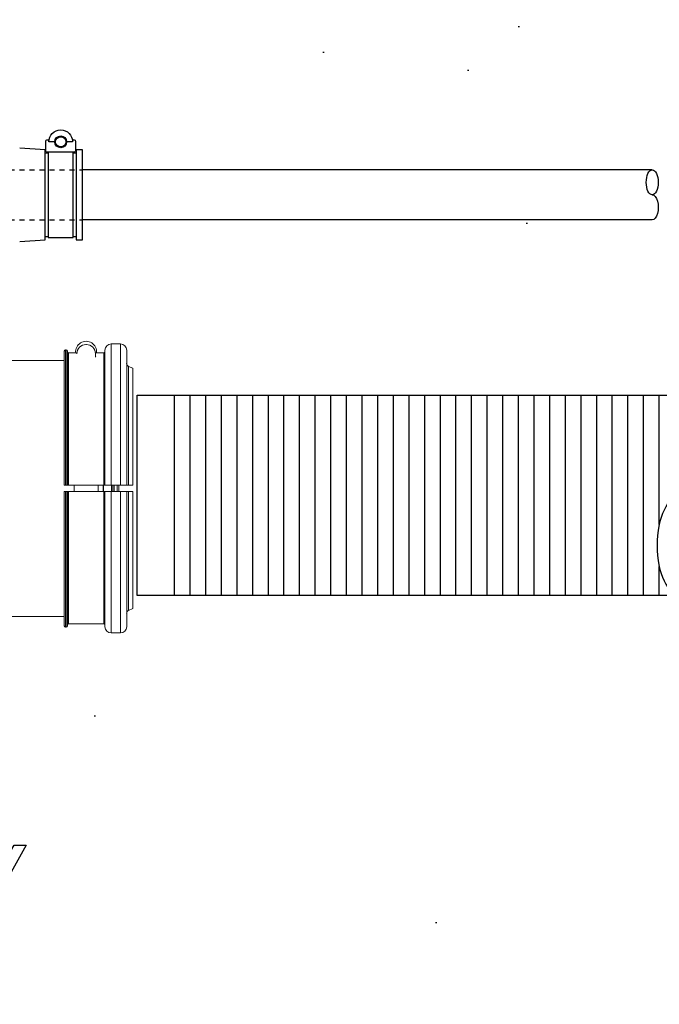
# Model space of a CAD drawing. Extents: x 1081 to 2220, y 0 to 2796.
# Tile 84 of 161: x 1799 to 1811, y 919 to 938. Entities that reach past the tile are written whole.
import ezdxf

# ---------------------------------------------------------------- set-up
doc = ezdxf.new("R2010")
doc.units = 0
doc.header["$MEASUREMENT"] = 0
doc.header["$PDSIZE"] = 1
doc.linetypes.add('HIDDEN5', pattern=[0.05, 0.025, -0.025])
doc.layers.get('0').update_dxf_attribs({"linetype": 'CONTINUOUS'})
doc.layers.get('DEFPOINTS').update_dxf_attribs({"linetype": 'CONTINUOUS'})
for name, color, linetype in [('BOARDER-TXT', 2, 'CONTINUOUS'), ('BOOT-CONDUIT', 1, 'CONTINUOUS'), ('CONDUIT', 2, 'CONTINUOUS'), ('DIM', 3, 'CONTINUOUS'), ('FRP-COLLAR', 1, 'CONTINUOUS'), ('GALV-2-PIPE', 3, 'CONTINUOUS'), ('PEAGRAVEL-HATCH', 3, 'CONTINUOUS')]:
    doc.layers.add(name, color=color, linetype=linetype)
doc.styles.add('SIMPLEX', font='simplex')
doc.dimstyles.new('DIM64', dxfattribs={"dimscale": 64, "dimtxt": 0.09375, "dimasz": 0.09375, "dimexe": 0.0625, "dimexo": 0.0625, "dimgap": 0.046875, "dimtad": 1, "dimdec": 4, "dimzin": 3, "dimdsep": 46, "dimlunit": 4, "dimtxsty": 'SIMPLEX', "dimcen": 0, "dimclrd": 256, "dimclre": 256, "dimclrt": 256, "dimadec": 0, "dimazin": 0, "dimtfac": 1, "dimtdec": 4, "dimtmove": 0, "dimatfit": 3, "dimfxl": 1, "dimfrac": 2, "dimtolj": 1, "dimtzin": 0, "dimarcsym": 0})

# ---------------------------------------------------------------- blocks, each defined once
blk = doc.blocks.new('*D55')
at = {"layer": 'DEFPOINTS', "color": 0, "transparency": 16777216}
for p in [(1389.622, 978.296), (1911.122, 974.015), (1911.122, 700.523)]:
    blk.add_point(p, dxfattribs=at)
at = {"layer": 'DIM', "lineweight": -2, "transparency": 16777216}
for p, q in [((1389.622, 974.296), (1389.622, 696.523)), ((1911.122, 970.015), (1911.122, 696.523)), ((1395.622, 700.523), (1905.122, 700.523))]:
    blk.add_line(p, q, dxfattribs=at)
at = {"layer": 'DIM', "transparency": 16777216}
for points in [[(1395.622, 701.523), (1395.622, 699.523), (1389.622, 700.523)], [(1905.122, 701.523), (1905.122, 699.523), (1911.122, 700.523)]]:
    blk.add_solid(points, dxfattribs=at)
at = {"layer": 'DIM', "transparency": 16777216, "insert": (1650.372, 708.095), "char_height": 6, "attachment_point": 5, "style": 'SIMPLEX'}
blk.add_mtext('\\A1;43\'-5 1/2" (F.V. TANK SLAB)', dxfattribs=at)
blk = doc.blocks.new('A$C18AC51C3')
at = {"linetype": 'Continuous', "lineweight": 18}
for p, q in [((2.079, 0.406), (2.079, -2.301)), ((2.091, 0.406), (2.079, 0.406)), ((2.091, 0.406), (2.091, -2.301)), ((2.486, 0.51), (2.496, 0.51)), ((2.866, -2.301), (2.866, 0.398)), ((2.991, -2.301), (2.991, 0.523)), ((3.176, 0.523), (2.991, 0.523)), ((3.176, -2.301), (3.176, 0.523)), ((3.301, -2.301), (3.301, 0.398)), ((2.054, 0.381), (2.054, -2.301)), ((2.116, 0.381), (2.116, -2.301)), ((2.141, 0.344), (2.141, -2.301)), ((2.306, 0.344), (2.141, 0.344)), ((2.306, 0.328), (2.306, 0.33)), ((2.841, 0.344), (2.675, 0.344)), ((2.676, 0.26), (2.676, 0.33)), ((2.841, 0.344), (2.841, -2.301)), ((2.054, 0.192), (0.81, 0.192)), ((3.424, 0.037), (3.339, 0.074)), ((3.339, 0.074), (3.339, -2.301)), ((3.424, -2.301), (3.424, 0.037)), ((2.091, -2.301), (2.079, -2.301)), ((2.841, -2.301), (2.141, -2.301)), ((2.251, -2.301), (2.251, -2.426)), ((2.731, -2.301), (2.731, -2.426)), ((2.83, -2.301), (2.83, -2.364)), ((2.838, -2.301), (2.838, -2.426)), ((3.176, -2.301), (2.991, -2.301)), ((2.997, -2.301), (2.997, -2.364)), ((3.021, -2.301), (3.021, -2.364)), ((3.052, -2.426), (3.052, -2.301)), ((3.114, -2.364), (3.114, -2.301)), ((3.146, -2.301), (3.146, -2.426)), ((2.054, -5.109), (2.054, -2.426)), ((2.079, -5.134), (2.079, -2.426)), ((2.079, -2.426), (2.091, -2.426)), ((2.091, -5.134), (2.091, -2.426)), ((2.116, -5.109), (2.116, -2.426)), ((2.141, -5.071), (2.141, -2.426)), ((2.141, -2.426), (2.841, -2.426)), ((2.83, -2.364), (2.83, -2.426)), ((2.841, -5.071), (2.841, -2.426)), ((2.866, -2.426), (2.866, -5.126)), ((2.991, -2.426), (2.991, -5.251)), ((2.991, -2.426), (3.176, -2.426)), ((2.997, -2.364), (2.997, -2.426)), ((3.021, -2.364), (3.021, -2.426)), ((3.114, -2.426), (3.114, -2.364)), ((3.176, -2.426), (3.176, -5.251)), ((3.301, -2.426), (3.301, -5.126)), ((3.339, -4.801), (3.339, -2.426)), ((3.424, -2.426), (3.424, -4.765)), ((3.339, -4.801), (3.424, -4.765)), ((0.81, -4.92), (2.054, -4.92)), ((2.141, -5.071), (2.841, -5.071)), ((2.079, -5.134), (2.091, -5.134)), ((2.991, -5.251), (3.176, -5.251))]:
    blk.add_line(p, q, dxfattribs=at)
for centre, radius, start, end in [((2.079, 0.381), 0.025, 90, 180), ((2.091, 0.381), 0.025, 0, 90), ((2.486, 0.33), 0.18, 90, 180), ((2.496, 0.33), 0.18, 0, 90), ((2.991, 0.398), 0.125, 90, 180), ((3.176, 0.398), 0.125, 0, 90), ((2.079, -5.109), 0.025, 180, 270), ((2.091, -5.109), 0.025, 270, 0), ((2.991, -5.126), 0.125, 180, 270), ((3.176, -5.126), 0.125, 270, 0)]:
    blk.add_arc(centre, radius, start, end, dxfattribs=at)
at = {"linetype": 'Continuous', "lineweight": 18, "extrusion": (0, 0, -1)}
for centre, radius, start, end in [((-2.491, 0.366), 0.21, 353.8505, 186.1498), ((-2.141, 0.369), 0.025, 270, 0), ((-2.491, 0.366), 0.21, 203.7418, 208.2425), ((-2.841, 0.369), 0.025, 180, 270), ((-3.363, 0.131), 0.0625, 292.9959, 0), ((-3.363, -4.858), 0.0625, 0, 67.0041), ((-2.141, -5.096), 0.025, 0, 90), ((-2.841, -5.096), 0.025, 90, 180)]:
    blk.add_arc(centre, radius, start, end, dxfattribs=at)
at = {"linetype": 'Continuous', "lineweight": 18}
for points, knots in [([(2.079, -2.301), (2.077, -2.301), (2.076, -2.301), (2.072, -2.301), (2.069, -2.301), (2.065, -2.301), (2.064, -2.301), (2.06, -2.301), (2.059, -2.301), (2.056, -2.301), (2.055, -2.301), (2.054, -2.301), (2.054, -2.301), (2.054, -2.301)], [0, 0, 0, 0, 0.096054, 0.096054, 0.310909, 0.310909, 0.444136, 0.444136, 0.6591, 0.6591, 0.874061, 0.874061, 1, 1, 1, 1]), ([(2.116, -2.301), (2.116, -2.301), (2.116, -2.301), (2.114, -2.301), (2.113, -2.301), (2.11, -2.301), (2.109, -2.301), (2.105, -2.301), (2.103, -2.301), (2.097, -2.301), (2.095, -2.301), (2.092, -2.301), (2.091, -2.301), (2.091, -2.301)], [0, 0, 0, 0, 0.206603, 0.206603, 0.421636, 0.421636, 0.555112, 0.555112, 0.770013, 0.770013, 0.984917, 0.984917, 1, 1, 1, 1]), ([(2.116, -2.301), (2.116, -2.301), (2.116, -2.301), (2.117, -2.301), (2.118, -2.301), (2.12, -2.301), (2.12, -2.301), (2.123, -2.301), (2.125, -2.301), (2.13, -2.301), (2.133, -2.301), (2.137, -2.301), (2.139, -2.301), (2.141, -2.301)], [0, 0, 0, 0, 0.07909, 0.07909, 0.294111, 0.294111, 0.4276, 0.4276, 0.642515, 0.642515, 0.857432, 0.857432, 1, 1, 1, 1]), ([(2.841, -2.301), (2.842, -2.301), (2.844, -2.301), (2.848, -2.301), (2.851, -2.301), (2.856, -2.301), (2.858, -2.301), (2.861, -2.301), (2.862, -2.301), (2.864, -2.301), (2.865, -2.301), (2.866, -2.301), (2.866, -2.301), (2.866, -2.301)], [0, 0, 0, 0, 0.126041, 0.126041, 0.340893, 0.340893, 0.555765, 0.555765, 0.689044, 0.689044, 0.904055, 0.904055, 1, 1, 1, 1]), ([(2.991, -2.301), (2.978, -2.301), (2.964, -2.301), (2.939, -2.301), (2.926, -2.301), (2.908, -2.301), (2.902, -2.301), (2.887, -2.301), (2.879, -2.301), (2.869, -2.301), (2.866, -2.301), (2.866, -2.301), (2.866, -2.301), (2.866, -2.301)], [0, 0, 0, 0, 0.199624, 0.199624, 0.414501, 0.414501, 0.547754, 0.547754, 0.762752, 0.762752, 0.977748, 0.977748, 1, 1, 1, 1]), ([(3.301, -2.301), (3.301, -2.301), (3.299, -2.301), (3.29, -2.301), (3.283, -2.301), (3.266, -2.301), (3.256, -2.301), (3.237, -2.301), (3.229, -2.301), (3.208, -2.301), (3.194, -2.301), (3.178, -2.301), (3.177, -2.301), (3.176, -2.301)], [0, 0, 0, 0, 0.200992, 0.200992, 0.416022, 0.416022, 0.631018, 0.631018, 0.764422, 0.764422, 0.9793, 0.9793, 1, 1, 1, 1]), ([(3.301, -2.301), (3.301, -2.301), (3.301, -2.301), (3.301, -2.301), (3.303, -2.301), (3.308, -2.301), (3.312, -2.301), (3.322, -2.301), (3.328, -2.301), (3.335, -2.301), (3.337, -2.301), (3.339, -2.301)], [0, 0, 0, 0, 0.058623, 0.058623, 0.347371, 0.347371, 0.636272, 0.636272, 0.924778, 0.924778, 1, 1, 1, 1]), ([(2.054, -2.426), (2.054, -2.426), (2.054, -2.426), (2.055, -2.426), (2.056, -2.426), (2.058, -2.426), (2.06, -2.426), (2.065, -2.426), (2.067, -2.426), (2.072, -2.426), (2.075, -2.426), (2.078, -2.426), (2.078, -2.426), (2.079, -2.426)], [0, 0, 0, 0, 0.123277, 0.123277, 0.338148, 0.338148, 0.552998, 0.552998, 0.767801, 0.767801, 0.982551, 0.982551, 1, 1, 1, 1]), ([(2.091, -2.426), (2.092, -2.426), (2.094, -2.426), (2.098, -2.426), (2.1, -2.426), (2.105, -2.426), (2.108, -2.426), (2.111, -2.426), (2.113, -2.426), (2.115, -2.426), (2.116, -2.426), (2.116, -2.426), (2.116, -2.426), (2.116, -2.426)], [0, 0, 0, 0, 0.098343, 0.098343, 0.313088, 0.313088, 0.527849, 0.527849, 0.742653, 0.742653, 0.957512, 0.957512, 1, 1, 1, 1]), ([(2.141, -2.426), (2.14, -2.426), (2.138, -2.426), (2.135, -2.426), (2.133, -2.426), (2.129, -2.426), (2.127, -2.426), (2.123, -2.426), (2.121, -2.426), (2.118, -2.426), (2.117, -2.426), (2.116, -2.426), (2.116, -2.426), (2.116, -2.426)], [0, 0, 0, 0, 0.108001, 0.108001, 0.241232, 0.241232, 0.456146, 0.456146, 0.671057, 0.671057, 0.886009, 0.886009, 1, 1, 1, 1]), ([(2.866, -2.426), (2.866, -2.426), (2.866, -2.426), (2.865, -2.426), (2.864, -2.426), (2.861, -2.426), (2.86, -2.426), (2.856, -2.426), (2.853, -2.426), (2.849, -2.426), (2.847, -2.426), (2.844, -2.426), (2.842, -2.426), (2.841, -2.426)], [0, 0, 0, 0, 0.096034, 0.096034, 0.311054, 0.311054, 0.526061, 0.526061, 0.741022, 0.741022, 0.87438, 0.87438, 1, 1, 1, 1]), ([(2.866, -2.426), (2.866, -2.426), (2.866, -2.426), (2.871, -2.426), (2.876, -2.426), (2.89, -2.426), (2.899, -2.426), (2.921, -2.426), (2.933, -2.426), (2.959, -2.426), (2.973, -2.426), (2.989, -2.426), (2.99, -2.426), (2.991, -2.426)], [0, 0, 0, 0, 0.124563, 0.124563, 0.339431, 0.339431, 0.554275, 0.554275, 0.769073, 0.769073, 0.98382, 0.98382, 1, 1, 1, 1]), ([(3.176, -2.426), (3.187, -2.426), (3.198, -2.426), (3.222, -2.426), (3.235, -2.426), (3.258, -2.426), (3.268, -2.426), (3.285, -2.426), (3.291, -2.426), (3.299, -2.426), (3.301, -2.426), (3.301, -2.426)], [0, 0, 0, 0, 0.169372, 0.169372, 0.383994, 0.383994, 0.598638, 0.598638, 0.813329, 0.813329, 1, 1, 1, 1]), ([(3.339, -2.426), (3.334, -2.426), (3.33, -2.426), (3.32, -2.426), (3.315, -2.426), (3.307, -2.426), (3.304, -2.426), (3.301, -2.426), (3.301, -2.426), (3.301, -2.426)], [0, 0, 0, 0, 0.209121, 0.209121, 0.497484, 0.497484, 0.785843, 0.785843, 1, 1, 1, 1])]:
    blk.add_open_spline(points, degree=3, knots=knots, dxfattribs=at)
for points in [[(3.339, -2.301), (3.367, -2.301), (3.395, -2.301), (3.424, -2.301)], [(3.424, -2.426), (3.395, -2.426), (3.367, -2.426), (3.339, -2.426)]]:
    blk.add_open_spline(points, degree=3, dxfattribs=at)

msp = doc.modelspace()

# ---------------------------------------------------------------- hatches: boundary and pattern name
at = {"layer": 'BOARDER-TXT'}
h = msp.add_hatch(dxfattribs=at)
h.set_pattern_fill('ANSI31', color=256, scale=2.5, angle=225)
h.set_pattern_definition([(270, (1101.97248, 4240.32382), (0.3125, -7e-17), [])])
h.paths.add_polyline_path([(1811.88414, 928.73847), (1811.89406, 928.73378), (1811.88912, 928.73634)])
h.paths.add_polyline_path([(1811.90393, 926.79318), (1811.89406, 926.78805), (1811.89902, 926.7904)])
h.paths.add_polyline_path([(1811.9235, 926.80475), (1811.91375, 926.79875), (1811.91865, 926.80153)])
h.paths.add_polyline_path([(1811.88414, 926.78336), (1811.87417, 926.77911), (1811.87918, 926.78101)])
h.paths.add_polyline_path([(1811.80352, 928.76001), (1811.81368, 928.75889), (1811.8086, 928.75967)])
h.paths.add_polyline_path([(1811.86417, 926.7753), (1811.85412, 926.77193), (1811.85916, 926.77339)])
h.paths.add_polyline_path([(1811.82382, 928.75731), (1811.83395, 928.75529), (1811.82889, 928.75652)])
h.paths.add_polyline_path([(1811.84405, 926.76901), (1811.83395, 926.76654), (1811.83901, 926.76755)])
h.paths.add_polyline_path([(1811.84405, 928.75281), (1811.85412, 928.74989), (1811.8491, 928.75158)])
h.paths.add_polyline_path([(1811.82382, 926.76452), (1811.81368, 926.76294), (1811.81876, 926.7635)])
h.paths.add_polyline_path([(1811.86417, 928.74653), (1811.87417, 928.74272), (1811.86919, 928.74485)])
h.paths.add_polyline_path([(1801.54366, 926.76091), (1811.78318, 926.76091), (1811.77301, 926.76114), (1811.76284, 926.76181), (1811.75269, 926.76294), (1811.74254, 926.76452), (1811.73242, 926.76654), (1811.72231, 926.76901), (1811.71224, 926.77193), (1811.7022, 926.7753), (1811.69219, 926.77911), (1811.68222, 926.78336), (1811.6723, 926.78805), (1811.66243, 926.79318), (1811.65262, 926.79875), (1811.64286, 926.80475), (1811.63317, 926.81118), (1811.62354, 926.81804), (1811.61399, 926.82532), (1811.60451, 926.83302), (1811.59511, 926.84115), (1811.5858, 926.84968), (1811.57657, 926.85863), (1811.56744, 926.86799), (1811.55841, 926.87774), (1811.54948, 926.8879), (1811.54065, 926.89845), (1811.53193, 926.90938), (1811.52333, 926.9207), (1811.51484, 926.9324), (1811.50647, 926.94448), (1811.49823, 926.95692), (1811.49012, 926.96972), (1811.48214, 926.98288), (1811.47429, 926.99639), (1811.46659, 927.01024), (1811.45902, 927.02443), (1811.4516, 927.03896), (1811.44434, 927.05381), (1811.43722, 927.06897), (1811.43026, 927.08445), (1811.42346, 927.10024), (1811.41682, 927.11632), (1811.41035, 927.13269), (1811.40404, 927.14935), (1811.39791, 927.16628), (1811.39194, 927.18348), (1811.38616, 927.20094), (1811.38055, 927.21865), (1811.37513, 927.23661), (1811.36989, 927.2548), (1811.36483, 927.27322), (1811.35997, 927.29186), (1811.35529, 927.31071), (1811.35081, 927.32976), (1811.34652, 927.34901), (1811.34243, 927.36845), (1811.33854, 927.38806), (1811.33484, 927.40784), (1811.33135, 927.42777), (1811.32807, 927.44786), (1811.32499, 927.46809), (1811.32211, 927.48845), (1811.31944, 927.50893), (1811.31698, 927.52953), (1811.31474, 927.55023), (1811.3127, 927.57103), (1811.31087, 927.59191), (1811.30926, 927.61287), (1811.30786, 927.6339), (1811.30668, 927.65498), (1811.30571, 927.67611), (1811.30495, 927.69728), (1811.30441, 927.71847), (1811.30409, 927.73969), (1811.30398, 927.76091), (1811.30409, 927.78214), (1811.30441, 927.80335), (1811.30495, 927.82455), (1811.30571, 927.84572), (1811.30668, 927.86685), (1811.30786, 927.88793), (1811.30926, 927.90896), (1811.31087, 927.92991), (1811.3127, 927.9508), (1811.31474, 927.97159), (1811.31698, 927.99229), (1811.31944, 928.01289), (1811.32211, 928.03337), (1811.32499, 928.05374), (1811.32807, 928.07396), (1811.33135, 928.09405), (1811.33484, 928.11399), (1811.33854, 928.13377), (1811.34243, 928.15338), (1811.34652, 928.17281), (1811.35081, 928.19206), (1811.35529, 928.21112), (1811.35997, 928.22997), (1811.36483, 928.24861), (1811.36989, 928.26703), (1811.37513, 928.28522), (1811.38055, 928.30318), (1811.38616, 928.32089), (1811.39194, 928.33835), (1811.39791, 928.35555), (1811.40404, 928.37248), (1811.41035, 928.38913), (1811.41682, 928.40551), (1811.42346, 928.42159), (1811.43026, 928.43737), (1811.43722, 928.45285), (1811.44434, 928.46802), (1811.4516, 928.48287), (1811.45902, 928.49739), (1811.46659, 928.51159), (1811.47429, 928.52544), (1811.48214, 928.53895), (1811.49012, 928.55211), (1811.49823, 928.56491), (1811.50647, 928.57735), (1811.51484, 928.58942), (1811.52333, 928.60112), (1811.53193, 928.61244), (1811.54065, 928.62338), (1811.54948, 928.63393), (1811.55841, 928.64408), (1811.56744, 928.65384), (1811.57657, 928.66319), (1811.5858, 928.67214), (1811.59511, 928.68068), (1811.60451, 928.6888), (1811.61399, 928.69651), (1811.62354, 928.70379), (1811.63317, 928.71065), (1811.64286, 928.71708), (1811.65262, 928.72308), (1811.66243, 928.72865), (1811.6723, 928.73378), (1811.68222, 928.73847), (1811.69219, 928.74272), (1811.7022, 928.74653), (1811.71224, 928.74989), (1811.72231, 928.75281), (1811.73242, 928.75529), (1811.74254, 928.75731), (1811.75269, 928.75889), (1811.76284, 928.76001), (1811.77301, 928.76069), (1811.78318, 928.76091), (1811.79335, 928.76069), (1811.79336, 928.76069), (1811.81876, 928.7635), (1811.83901, 928.76755), (1811.85916, 928.77339), (1811.87918, 928.78101), (1811.89902, 928.7904), (1811.91865, 928.80153), (1811.9332, 928.81118), (1811.94282, 928.81804), (1811.95238, 928.82532), (1811.96185, 928.83302), (1811.97125, 928.84115), (1811.98056, 928.84968), (1811.98979, 928.85863), (1811.99892, 928.86799), (1812.00795, 928.87774), (1812.01689, 928.8879), (1812.02571, 928.89845), (1812.03443, 928.90938), (1812.04303, 928.9207), (1812.05152, 928.9324), (1812.05989, 928.94448), (1812.06813, 928.95692), (1812.07624, 928.96972), (1812.08423, 928.98288), (1812.09207, 928.99639), (1812.09978, 929.01024), (1812.10734, 929.02443), (1812.11476, 929.03896), (1812.12203, 929.05381), (1812.12914, 929.06897), (1812.1361, 929.08445), (1812.1429, 929.10024), (1812.14954, 929.11632), (1812.15602, 929.13269), (1812.16232, 929.14935), (1812.16846, 929.16628), (1812.17442, 929.18348), (1812.1802, 929.20094), (1812.18581, 929.21865), (1812.19123, 929.23661), (1812.19648, 929.2548), (1812.20153, 929.27322), (1812.2064, 929.29186), (1812.21107, 929.31071), (1812.21556, 929.32976), (1812.21984, 929.34901), (1812.22393, 929.36845), (1812.22783, 929.38806), (1812.23152, 929.40784), (1812.23501, 929.42777), (1812.2383, 929.44786), (1812.24138, 929.46809), (1812.24425, 929.48845), (1812.24692, 929.50893), (1812.24938, 929.52953), (1812.25163, 929.55023), (1812.25366, 929.57103), (1812.25549, 929.59191), (1812.2571, 929.61287), (1812.2585, 929.6339), (1812.25969, 929.65498), (1812.26066, 929.67611), (1812.26141, 929.69728), (1812.26195, 929.71847), (1812.26227, 929.73969), (1812.26238, 929.76091), (1812.26227, 929.78214), (1812.26195, 929.80335), (1812.26141, 929.82455), (1812.26066, 929.84572), (1812.25969, 929.86685), (1812.2585, 929.88793), (1812.2571, 929.90896), (1812.25549, 929.92991), (1812.25366, 929.9508), (1812.25163, 929.97159), (1812.24938, 929.99229), (1812.24692, 930.01289), (1812.24425, 930.03337), (1812.24138, 930.05374), (1812.2383, 930.07396), (1812.23501, 930.09405), (1812.23152, 930.11399), (1812.22783, 930.13377), (1812.22393, 930.15338), (1812.21984, 930.17281), (1812.21556, 930.19206), (1812.21107, 930.21112), (1812.2064, 930.22997), (1812.20153, 930.24861), (1812.19648, 930.26703), (1812.19123, 930.28522), (1812.18581, 930.30318), (1812.1802, 930.32089), (1812.17442, 930.33835), (1812.16846, 930.35555), (1812.16232, 930.37248), (1812.15602, 930.38913), (1812.14954, 930.40551), (1812.1429, 930.42159), (1812.1361, 930.43737), (1812.12914, 930.45285), (1812.12203, 930.46802), (1812.11476, 930.48287), (1812.10734, 930.49739), (1812.09978, 930.51159), (1812.09207, 930.52544), (1812.08423, 930.53895), (1812.07624, 930.55211), (1812.06813, 930.56491), (1812.05989, 930.57735), (1812.05152, 930.58942), (1812.04303, 930.60112), (1812.03443, 930.61244), (1812.02571, 930.62338), (1812.01689, 930.63393), (1812.00795, 930.64408), (1811.99892, 930.65384), (1811.98979, 930.66319), (1811.98056, 930.67214), (1811.97125, 930.68068), (1811.96185, 930.6888), (1811.95238, 930.69651), (1811.94282, 930.70379), (1811.9332, 930.71065), (1811.9235, 930.71708), (1811.91375, 930.72308), (1811.90393, 930.72865), (1811.88912, 930.73634), (1811.86919, 930.74485), (1811.8491, 930.75158), (1811.82889, 930.75652), (1811.8086, 930.75967), (1811.78996, 930.76091), (1801.54366, 930.76091)])
h.paths.add_polyline_path([(1811.79335, 926.76114), (1811.78318, 926.76091), (1811.79539, 926.76091), (1811.80352, 926.76181)])
at = {"layer": 'PEAGRAVEL-HATCH'}
h = msp.add_hatch(dxfattribs=at)
h.set_pattern_fill('AR-SAND', color=256, scale=7.5, style=0)
h.set_pattern_definition([(37.5, (1423.872, 917.523), (-0.47245, 14.45118), [0, -11.4, 0, -12.75, 0, -12.1875]), (7.5, (1423.872, 917.523), (13.2733, 21.1661), [0, -6.15, 0, -10.275, 0, -3.9375]), (327.5, (1414.647, 917.523), (23.35606, 0.04244), [0, -3.75, 0, -13.5, 0, -17.625]), (317.5, (1414.647, 917.523), (22.54595, 6.5826), [0, -1.875, 0, -8.85, 0, -10.125])])
edge = h.paths.add_edge_path()
edge.add_line((1808.87181, 965.88012), (1866.80636, 965.88012))
edge.add_line((1866.80636, 965.88012), (1866.80636, 946.07721))
edge.add_line((1866.80636, 946.07721), (1876.87181, 946.07721))
edge.add_line((1876.87181, 946.07721), (1876.87181, 917.52328))
edge.add_line((1876.87181, 917.52328), (1808.87181, 917.52328))
edge.add_line((1808.87181, 917.52328), (1808.87181, 927.5962))
edge.add_line((1808.87181, 927.5962), (1811.2632, 927.5962))
edge.add_ellipse((1811.20816, 928.1912), major_axis=(0, -0.595), ratio=0.47920074, start_angle=0, end_angle=180)
edge.add_ellipse((1811.20816, 929.3812), major_axis=(0, -0.595), ratio=0.47920074, start_angle=360, end_angle=540, ccw=False)
edge.add_ellipse((1811.20816, 929.3812), major_axis=(0, -0.595), ratio=0.47920074, start_angle=180, end_angle=360, ccw=False)
edge.add_line((1811.20816, 929.9762), (1808.87181, 929.9762))
edge.add_line((1808.87181, 929.9762), (1808.87181, 934.26579))
edge.add_line((1808.87181, 934.26579), (1811.20816, 934.26579))
edge.add_ellipse((1811.20816, 934.51579), major_axis=(0, -0.25), ratio=0.47920074, start_angle=0, end_angle=180)
edge.add_ellipse((1811.20816, 935.01579), major_axis=(0, 0.25), ratio=0.47920074, start_angle=180, end_angle=360)
edge.add_line((1811.20816, 935.26579), (1808.87181, 935.26579))
edge.add_line((1808.87181, 935.26579), (1808.87181, 965.88012))
h = msp.add_hatch(dxfattribs=at)
h.set_pattern_fill('AR-SAND', color=256, scale=7.5, style=0)
h.set_pattern_definition([(37.5, (1491.872, 935.266), (-0.47245, 14.4512), [0, -11.4, 0, -12.75, 0, -12.1875]), (7.5, (1491.872, 935.266), (13.2733, 21.1661), [0, -6.15, 0, -10.275, 0, -3.9375]), (327.5, (1482.647, 935.266), (23.35606, 0.04244), [0, -3.75, 0, -13.5, 0, -17.625]), (317.5, (1482.647, 935.266), (22.546, 6.5826), [0, -1.875, 0, -8.85, 0, -10.125])])
h.paths.add_polyline_path([(1797.8218, 942.02096), (1808.87181, 942.02096), (1808.87181, 935.26579), (1799.81744, 935.26579), (1799.81744, 935.66298), (1799.69369, 935.66298), (1799.69369, 935.6011), (1799.63182, 935.6011), (1799.63182, 935.26579), (1799.13682, 935.26579), (1799.13682, 935.6011), (1799.07494, 935.6011), (1799.07494, 935.66298), (1798.5643, 935.69869), (1798.5643, 936.11157), (1798.44055, 936.11157), (1798.44055, 937.00876), (1797.8218, 937.00876)])
h.paths.add_polyline_path([(1799.68132, 935.83262, 0.41421356), (1799.65007, 935.86444), (1799.63082, 935.86444, -0.35188118), (1799.61632, 935.87609, 0.80321907), (1799.15231, 935.87609, -0.57508978), (1799.13078, 935.8621, 0.53001697), (1799.08732, 935.83319), (1799.08732, 935.64877, 0.41421341), (1799.11857, 935.61694), (1799.64949, 935.61694, 0.41421356), (1799.68132, 935.64819)], flags=16)
h.paths.add_polyline_path([(1799.48728, 935.82484, 1), (1799.28136, 935.82484, 1)], flags=0)
h = msp.add_hatch(dxfattribs=at)
h.set_pattern_fill('AR-SAND', color=256, scale=7.5, style=0)
h.set_pattern_definition([(37.5, (1495.935, 931.85), (-0.47245, 14.4512), [0, -11.4, 0, -12.75, 0, -12.1875]), (7.5, (1495.935, 931.85), (13.2733, 21.1661), [0, -6.15, 0, -10.275, 0, -3.9375]), (327.5, (1486.71, 931.85), (23.35606, 0.04244), [0, -3.75, 0, -13.5, 0, -17.625]), (317.5, (1486.71, 931.85), (22.546, 6.5826), [0, -1.875, 0, -8.85, 0, -10.125])])
h.paths.add_polyline_path([(1808.87181, 934.26579), (1808.87181, 929.9762), (1800.82055, 929.9762), (1800.82055, 934.26579)])
h = msp.add_hatch(dxfattribs=at)
h.set_pattern_fill('AR-SAND', color=256, scale=7.5, style=0)
h.set_pattern_definition([(37.5, (1491.872, 915.523), (-0.47245, 14.4512), [0, -11.4, 0, -12.75, 0, -12.1875]), (7.5, (1491.872, 915.523), (13.2733, 21.1661), [0, -6.15, 0, -10.275, 0, -3.9375]), (327.5, (1482.647, 915.523), (23.35606, 0.04244), [0, -3.75, 0, -13.5, 0, -17.625]), (317.5, (1482.647, 915.523), (22.546, 6.5826), [0, -1.875, 0, -8.85, 0, -10.125])])
h.paths.add_polyline_path([(1797.8218, 926.03839), (1798.31451, 926.03839), (1798.31451, 927.27589), (1799.39742, 927.27589), (1799.39742, 927.31796), (1799.9543, 927.31796), (1799.9543, 927.27589), (1800.13992, 927.27589), (1800.13992, 927.31796), (1800.6968, 927.31796), (1800.6968, 927.27589), (1800.82055, 927.27589), (1800.82055, 927.5962), (1808.87181, 927.5962), (1808.87181, 917.52328), (1806.37181, 917.52328), (1805.37181, 915.52328), (1797.57181, 915.52328), (1797.57181, 919.80969), (1797.70527, 919.80969, 0.41421356), (1797.95527, 920.05969), (1797.95527, 920.45804), (1798.6918, 921.77328), (1798.45527, 921.77328), (1797.5718, 921.77328), (1797.5718, 922.77328, -0.41421356), (1797.8218, 923.02328)])

# ---------------------------------------------------------------- linework, layer by layer
at = {"layer": 'BOARDER-TXT'}
msp.add_lwpolyline([(1811.78318, 926.76091), (1800.91044, 926.76091), (1800.91044, 930.76091), (1811.78318, 930.76091)], dxfattribs=at)
at = {"layer": 'BOOT-CONDUIT', "linetype": 'Continuous'}
for p, q in [((1799.13682, 935.6011), (1799.07494, 935.6011)), ((1799.69369, 935.6011), (1799.63182, 935.6011)), ((1799.07494, 933.93048), (1799.13682, 933.93048)), ((1799.63182, 933.93048), (1799.69369, 933.93048))]:
    msp.add_line(p, q, dxfattribs=at)
at = {"layer": 'BOOT-CONDUIT', "color": 7}
for points in [[(1799.26552, 935.82484), (1799.14672, 935.82484, -1), (1799.62192, 935.82484), (1799.50312, 935.82484)], [(1799.61632, 935.87609, 0.35187184), (1799.63082, 935.86444), (1799.65007, 935.86444, -0.41421356), (1799.68132, 935.83262), (1799.68132, 935.64819, -0.41421356), (1799.64949, 935.61694), (1799.11857, 935.61694, -0.41421341), (1799.08732, 935.64877), (1799.08732, 935.83319, -0.41421372), (1799.11914, 935.86444), (1799.13781, 935.86444, 0.35188198), (1799.15231, 935.87609)]]:
    msp.add_lwpolyline(points, format="xyb", dxfattribs=at)
at = {"layer": 'BOOT-CONDUIT', "linetype": 'Continuous'}
msp.add_lwpolyline([(1798.5643, 933.8329), (1799.07494, 933.8686), (1799.07494, 935.6011), (1799.07494, 935.66298), (1798.5643, 935.69869)], dxfattribs=at)
at = {"layer": 'BOOT-CONDUIT', "color": 7}
msp.add_lwpolyline([(1799.13682, 935.61694), (1799.13682, 933.91464), (1799.63182, 933.91464), (1799.63182, 935.61694)], dxfattribs=at)
at = {"layer": 'BOOT-CONDUIT', "linetype": 'Continuous'}
msp.add_lwpolyline([(1799.81744, 933.8686), (1799.81744, 935.66298), (1799.69369, 935.66298), (1799.69369, 935.6011), (1799.69369, 933.93048), (1799.69369, 933.8686)], close=True, dxfattribs=at)
at = {"layer": 'BOOT-CONDUIT', "color": 7}
msp.add_circle((1799.38432, 935.82484), 0.1188, dxfattribs=at)
at = {"layer": 'BOOT-CONDUIT', "color": 8}
msp.add_circle((1799.38432, 935.82484), 0.10296, dxfattribs=at)
at = {"layer": 'CONDUIT', "color": 7, "linetype": 'HIDDEN5'}
for p, q in [((1795.56195, 935.26579), (1799.81744, 935.26579)), ((1795.56195, 934.26579), (1799.81744, 934.26579))]:
    msp.add_line(p, q, dxfattribs=at)
at = {"layer": 'CONDUIT'}
for p, q in [((1811.20816, 935.26579), (1799.81744, 935.26579)), ((1811.20816, 934.26579), (1799.81744, 934.26579))]:
    msp.add_line(p, q, dxfattribs=at)
msp.add_ellipse((1811.20816, 935.01579), major_axis=(0, 0.25), ratio=0.47920074, dxfattribs=at)
at = {"layer": 'CONDUIT', "extrusion": (0, 0, -1)}
msp.add_ellipse((1811.20816, 934.51579), major_axis=(0, -0.25), ratio=0.47920074, start_param=3.14159265, end_param=6.28318531, dxfattribs=at)
msp.add_ellipse((1811.78318, 927.76091), major_axis=(0, -1), ratio=0.47920074, dxfattribs=at)
at = {"layer": 'FRP-COLLAR'}
msp.add_lwpolyline([(1797.32181, 915.52328), (1797.32181, 920.02328), (1797.32181, 917.52328), (1797.32181, 920.02328), (1797.32181, 917.52328), (1797.32181, 920.02328), (1797.57181, 920.02328), (1797.70527, 920.02328), (1797.70527, 920.52328), (1798.45527, 921.77328), (1798.6918, 921.77328), (1797.95527, 920.45804), (1797.95527, 920.05969, -0.41421356), (1797.70527, 919.80969), (1797.57181, 919.80969), (1797.57181, 915.52328)], format="xyb", close=True, dxfattribs=at)

# ---------------------------------------------------------------- block references
at = {"layer": 'GALV-2-PIPE'}
msp.add_blockref('A$C18AC51C3', (1797.4022, 931.26458), dxfattribs=at)

# ---------------------------------------------------------------- dimensions: what is measured, and where the dimension line sits
at = {"layer": 'DIM'}
dim = msp.add_linear_dim(base=(1911.12181, 700.52328), p1=(1389.62181, 978.29596), p2=(1911.12181, 974.01471), angle=0, text='<> (F.V. TANK SLAB)', dimstyle='DIM64', dxfattribs=at)
dim.commit()
dim.dimension.update_dxf_attribs({"geometry": '*D55', "text_midpoint": (1650.37181, 708.09471)})

doc.saveas('drawing.dxf')
